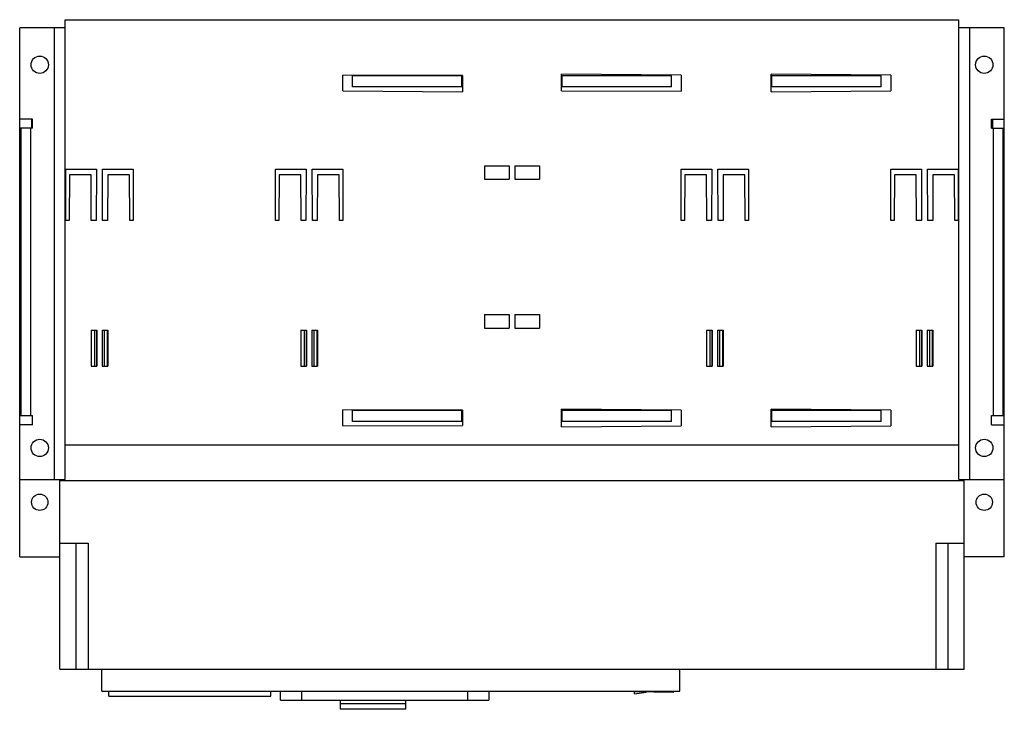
# Model space of a CAD drawing. Header units: millimetres. Extents: x 72 to 612, y 296 to 674.
import ezdxf

# ---------------------------------------------------------------- set-up
doc = ezdxf.new("R2010")
doc.units = ezdxf.units.MM
doc.header["$LTSCALE"] = 62.928665
doc.layers.add('00_COMPONENTS_1', color=7, linetype='CONTINUOUS')

msp = doc.modelspace()

# ---------------------------------------------------------------- linework, layer by layer
at = {"layer": '00_COMPONENTS_1', "color": 7, "linetype": 'Continuous'}
for p, q in [((97.48, 422.05), (97.48, 674.05)), ((97.48, 674.05), (587.48, 674.05)), ((587.48, 422.05), (587.48, 674.05)), ((72.48, 379.55), (72.48, 669.55)), ((97.48, 669.55), (72.48, 669.55)), ((91.48, 422.05), (91.48, 669.55)), ((612.48, 669.55), (587.48, 669.55)), ((593.48, 669.55), (593.48, 422.05)), ((612.48, 379.55), (612.48, 669.55)), ((249.73, 635.02), (249.73, 643.73)), ((315.38, 643.5), (249.73, 643.73)), ((254.98, 637.3), (254.98, 643.3)), ((314.98, 643.3), (254.98, 643.3)), ((314.98, 637.3), (314.98, 643.3)), ((315.38, 643.5), (315.38, 634.45)), ((369.58, 635.1), (369.58, 644.16)), ((435.23, 643.59), (369.58, 644.16)), ((369.98, 637.3), (369.98, 643.3)), ((429.98, 643.3), (369.98, 643.3)), ((429.98, 637.3), (429.98, 643.3)), ((435.23, 643.59), (435.23, 634.88)), ((484.58, 634.45), (484.58, 644.16)), ((550.23, 643.59), (484.58, 644.16)), ((484.98, 637.3), (484.98, 643.3)), ((544.98, 643.3), (484.98, 643.3)), ((544.98, 637.3), (544.98, 643.3)), ((550.23, 643.59), (550.23, 635.02)), ((314.98, 637.3), (254.98, 637.3)), ((429.98, 637.3), (369.98, 637.3)), ((544.98, 637.3), (484.98, 637.3)), ((249.73, 635.02), (315.38, 634.45)), ((369.58, 635.1), (435.23, 634.88)), ((484.58, 634.45), (550.23, 635.02)), ((79.48, 619.55), (72.48, 619.55)), ((78.98, 619.55), (78.98, 614.55)), ((79.48, 614.55), (79.48, 619.55)), ((605.48, 619.55), (612.48, 619.55)), ((605.48, 614.55), (605.48, 619.55)), ((605.98, 619.55), (605.98, 614.55)), ((79.48, 614.55), (72.48, 614.55)), ((73.28, 457.05), (73.28, 614.55)), ((78.48, 614.55), (78.48, 457.05)), ((605.48, 614.55), (612.48, 614.55)), ((606.48, 457.05), (606.48, 614.55)), ((611.67, 614.55), (611.67, 457.05)), ((97.73, 564.05), (97.73, 592.05)), ((97.73, 592.05), (114.63, 592.05)), ((99.73, 589.05), (99.6, 564.05)), ((111.63, 589.05), (99.73, 589.05)), ((111.76, 564.05), (111.63, 589.05)), ((114.63, 592.05), (114.48, 564.05)), ((117.98, 564.05), (117.83, 592.05)), ((117.83, 592.05), (134.73, 592.05)), ((120.83, 589.05), (120.7, 564.05)), ((132.73, 589.05), (120.83, 589.05)), ((132.86, 564.05), (132.73, 589.05)), ((134.73, 592.05), (134.73, 564.05)), ((212.73, 564.05), (212.73, 592.05)), ((212.73, 592.05), (229.63, 592.05)), ((214.73, 589.05), (214.6, 564.05)), ((226.63, 589.05), (214.73, 589.05)), ((226.76, 564.05), (226.63, 589.05)), ((229.63, 592.05), (229.48, 564.05)), ((232.98, 564.05), (232.83, 592.05)), ((232.83, 592.05), (249.73, 592.05)), ((235.83, 589.05), (235.7, 564.05)), ((247.73, 589.05), (235.83, 589.05)), ((247.86, 564.05), (247.73, 589.05)), ((249.73, 592.05), (249.73, 564.05)), ((327.48, 593.96), (327.48, 586.56)), ((327.48, 593.96), (340.98, 593.96)), ((340.98, 593.96), (340.98, 586.56)), ((343.98, 593.96), (343.98, 586.56)), ((343.98, 593.96), (357.48, 593.96)), ((357.48, 593.96), (357.48, 586.56)), ((435.23, 564.05), (435.23, 592.05)), ((435.23, 592.05), (452.13, 592.05)), ((437.23, 589.05), (437.1, 564.05)), ((449.13, 589.05), (437.23, 589.05)), ((449.26, 564.05), (449.13, 589.05)), ((452.13, 592.05), (451.98, 564.05)), ((455.33, 592.05), (472.23, 592.05)), ((455.48, 564.05), (455.33, 592.05)), ((458.33, 589.05), (458.2, 564.05)), ((470.23, 589.05), (458.33, 589.05)), ((470.36, 564.05), (470.23, 589.05)), ((472.23, 592.05), (472.23, 564.05)), ((550.23, 592.05), (567.13, 592.05)), ((550.23, 564.05), (550.23, 592.05)), ((552.23, 589.05), (552.1, 564.05)), ((564.13, 589.05), (552.23, 589.05)), ((564.26, 564.05), (564.13, 589.05)), ((567.13, 592.05), (566.98, 564.05)), ((570.33, 592.05), (587.23, 592.05)), ((570.48, 564.05), (570.33, 592.05)), ((573.33, 589.05), (573.2, 564.05)), ((585.23, 589.05), (573.33, 589.05)), ((585.36, 564.05), (585.23, 589.05)), ((587.23, 592.05), (587.23, 564.05)), ((327.48, 586.56), (340.98, 586.56)), ((343.98, 586.56), (357.48, 586.56)), ((99.6, 564.05), (97.73, 564.05)), ((114.48, 564.05), (111.76, 564.05)), ((120.7, 564.05), (117.98, 564.05)), ((134.73, 564.05), (132.86, 564.05)), ((214.6, 564.05), (212.73, 564.05)), ((229.48, 564.05), (226.76, 564.05)), ((235.7, 564.05), (232.98, 564.05)), ((249.73, 564.05), (247.86, 564.05)), ((437.1, 564.05), (435.23, 564.05)), ((451.98, 564.05), (449.26, 564.05)), ((458.2, 564.05), (455.48, 564.05)), ((472.23, 564.05), (470.36, 564.05)), ((552.1, 564.05), (550.23, 564.05)), ((566.98, 564.05), (564.26, 564.05)), ((573.2, 564.05), (570.48, 564.05)), ((587.23, 564.05), (585.36, 564.05)), ((327.48, 512.45), (327.48, 505.05)), ((327.48, 512.45), (340.98, 512.45)), ((340.98, 512.45), (340.98, 505.05)), ((343.98, 512.45), (343.98, 505.05)), ((343.98, 512.45), (357.48, 512.45)), ((357.48, 512.45), (357.48, 505.05)), ((111.73, 503.92), (111.73, 484.05)), ((111.73, 503.92), (114.73, 503.92)), ((111.87, 484.05), (111.87, 503.92)), ((113.61, 484.05), (113.61, 503.92)), ((114.61, 503.92), (114.61, 484.05)), ((114.73, 503.92), (114.73, 484.05)), ((117.73, 503.92), (117.73, 484.05)), ((117.73, 503.92), (120.73, 503.92)), ((117.85, 484.05), (117.85, 503.92)), ((118.86, 503.92), (118.86, 484.05)), ((120.59, 484.05), (120.59, 503.92)), ((120.73, 503.92), (120.73, 484.05)), ((226.73, 503.92), (226.73, 484.05)), ((226.73, 503.92), (229.73, 503.92)), ((226.87, 484.05), (226.87, 503.92)), ((228.61, 484.05), (228.61, 503.92)), ((229.61, 503.92), (229.61, 484.05)), ((229.73, 503.92), (229.73, 484.05)), ((232.73, 503.92), (232.73, 484.05)), ((232.73, 503.92), (235.73, 503.92)), ((232.85, 484.05), (232.85, 503.92)), ((233.86, 503.92), (233.86, 484.05)), ((235.59, 484.05), (235.59, 503.92)), ((235.73, 503.92), (235.73, 484.05)), ((327.48, 505.05), (340.98, 505.05)), ((343.98, 505.05), (357.48, 505.05)), ((449.23, 503.92), (452.23, 503.92)), ((449.23, 503.92), (449.23, 484.05)), ((449.37, 484.05), (449.37, 503.92)), ((451.11, 484.05), (451.11, 503.92)), ((452.11, 503.92), (452.11, 484.05)), ((452.23, 503.92), (452.23, 484.05)), ((455.23, 503.92), (458.23, 503.92)), ((455.23, 503.92), (455.23, 484.05)), ((455.35, 484.05), (455.35, 503.92)), ((456.36, 503.92), (456.36, 484.05)), ((458.09, 484.05), (458.09, 503.92)), ((458.23, 503.92), (458.23, 484.05)), ((564.23, 503.92), (567.23, 503.92)), ((564.23, 503.92), (564.23, 484.05)), ((564.37, 484.05), (564.37, 503.92)), ((566.11, 484.05), (566.11, 503.92)), ((567.11, 503.92), (567.11, 484.05)), ((567.23, 503.92), (567.23, 484.05)), ((570.23, 503.92), (573.23, 503.92)), ((570.23, 503.92), (570.23, 484.05)), ((570.35, 484.05), (570.35, 503.92)), ((571.36, 503.92), (571.36, 484.05)), ((573.09, 484.05), (573.09, 503.92)), ((573.23, 503.92), (573.23, 484.05)), ((111.73, 484.05), (114.73, 484.05)), ((117.73, 484.05), (120.73, 484.05)), ((226.73, 484.05), (229.73, 484.05)), ((232.73, 484.05), (235.73, 484.05)), ((449.23, 484.05), (452.23, 484.05)), ((455.23, 484.05), (458.23, 484.05)), ((564.23, 484.05), (567.23, 484.05)), ((570.23, 484.05), (573.23, 484.05)), ((249.66, 451.38), (249.66, 460.23)), ((315.38, 460), (249.66, 460.23)), ((254.98, 453.8), (254.98, 459.8)), ((314.98, 459.8), (254.98, 459.8)), ((314.98, 453.8), (314.98, 459.8)), ((315.38, 460), (315.38, 451.6)), ((435.23, 460.09), (369.58, 460.66)), ((369.58, 450.95), (369.58, 460.66)), ((429.98, 459.8), (369.98, 459.8)), ((369.98, 453.8), (369.98, 459.8)), ((429.98, 453.8), (429.98, 459.8)), ((435.23, 460.09), (435.23, 451.52)), ((550.23, 460.09), (484.58, 460.66)), ((484.58, 450.95), (484.58, 460.66)), ((544.98, 459.8), (484.98, 459.8)), ((484.98, 453.8), (484.98, 459.8)), ((544.98, 453.8), (544.98, 459.8)), ((550.23, 460.09), (550.23, 451.52)), ((72.48, 457.05), (79.48, 457.05)), ((79.48, 452.05), (79.48, 457.05)), ((314.98, 453.8), (254.98, 453.8)), ((429.98, 453.8), (369.98, 453.8)), ((544.98, 453.8), (484.98, 453.8)), ((605.48, 457.05), (612.48, 457.05)), ((605.48, 452.05), (605.48, 457.05)), ((79.48, 452.05), (72.48, 452.05)), ((249.66, 451.38), (315.38, 451.6)), ((369.58, 450.95), (435.23, 451.52)), ((484.58, 450.95), (550.23, 451.52)), ((605.48, 452.05), (612.48, 452.05)), ((97.48, 441.05), (587.48, 441.05)), ((72.48, 422.05), (97.48, 422.05)), ((94.48, 318.05), (94.48, 422.05)), ((94.48, 421.55), (590.48, 421.55)), ((587.48, 422.05), (612.48, 422.05)), ((590.48, 318.05), (590.48, 422.05)), ((94.48, 387.05), (109.98, 387.05)), ((103.48, 318.05), (103.48, 387.05)), ((109.98, 387.05), (109.98, 318.05)), ((574.98, 387.05), (590.48, 387.05)), ((574.98, 387.05), (574.98, 318.05)), ((581.48, 387.05), (581.48, 318.05)), ((72.48, 379.55), (94.48, 379.55)), ((612.48, 379.55), (590.48, 379.55)), ((94.48, 318.05), (590.48, 318.05)), ((117.48, 306.05), (117.48, 318.05)), ((434.44, 306.05), (434.44, 318.05)), ((117.48, 306.05), (434.44, 306.05)), ((121.38, 303.3), (121.38, 306.05)), ((121.38, 303.3), (210.18, 303.3)), ((123.42, 303.17), (123.42, 303.3)), ((123.42, 303.17), (208.14, 303.17)), ((208.14, 303.17), (208.14, 303.3)), ((210.18, 303.3), (210.18, 306.05)), ((215.5, 301.05), (215.5, 306.05)), ((227, 306.05), (227, 301.05)), ((318.25, 301.05), (318.25, 306.05)), ((329.75, 306.05), (329.75, 301.05)), ((409.58, 304.44), (409.58, 306.05)), ((430.82, 305.27), (409.58, 305.64)), ((409.58, 304.44), (416.01, 305.53)), ((430.68, 306.05), (430.82, 305.27)), ((215.5, 301.05), (329.75, 301.05)), ((248.23, 301.05), (248.23, 296.05)), ((284.23, 299.05), (248.23, 299.05)), ((284.23, 296.05), (284.23, 301.05)), ((284.23, 296.05), (248.23, 296.05))]:
    msp.add_line(p, q, dxfattribs=at)
for centre, radius in [((83.48, 649.35), 4.75), ((601.48, 649.35), 4.75), ((83.48, 439.35), 4.75), ((601.48, 439.35), 4.75), ((83.48, 409.55), 4.5), ((601.48, 409.55), 4.5)]:
    msp.add_circle(centre, radius, dxfattribs=at)

doc.saveas('drawing.dxf')
